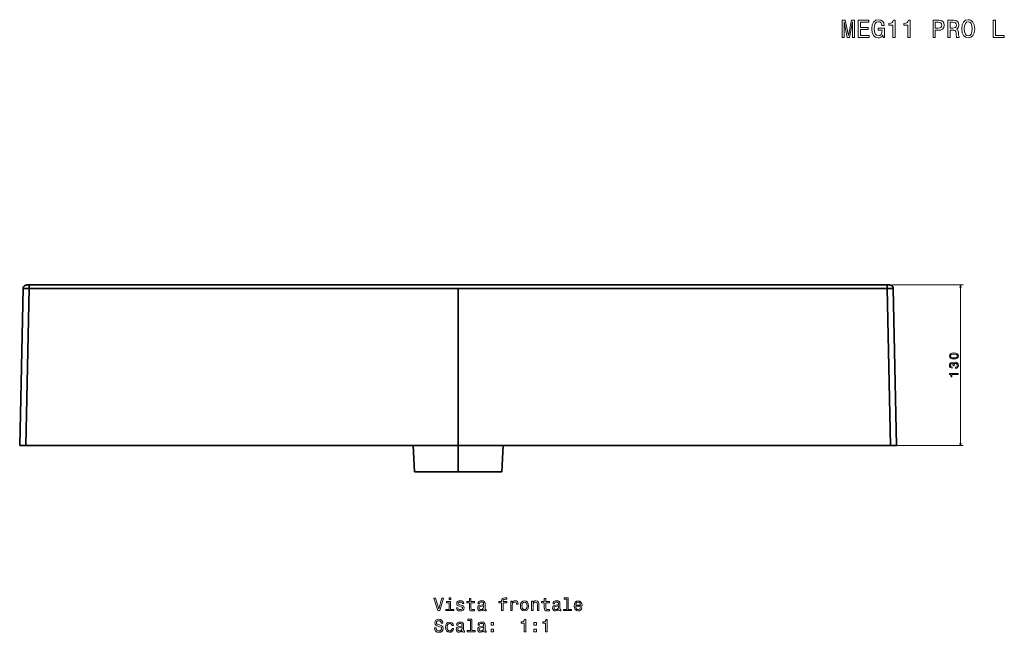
# Model space of a CAD drawing. Extents: x 239 to 1822, y 39 to 1326.
# Tile 3 of 4: x 239 to 1037, y 830 to 1326. Entities that reach past the tile are written whole.
import ezdxf

# ---------------------------------------------------------------- set-up
doc = ezdxf.new("R2010")
doc.units = 0

msp = doc.modelspace()

# ---------------------------------------------------------------- linework, layer by layer
at = {"color": 7, "lineweight": 35, "ltscale": 0.050339}
for p, q in [((245.03, 1111.17), (247.04, 1111.17)), ((247.04, 1111.17), (245.03, 1111.17)), ((942, 1111.17), (944.01, 1111.17)), ((942, 1111.17), (944.01, 1111.17))]:
    msp.add_line(p, q, dxfattribs=at)
at = {"color": 7, "lineweight": 35}
for p, q in [((245.03, 1111.17), (944.01, 1111.17)), ((247.04, 1111.17), (942, 1111.17)), ((942, 1111.17), (247.04, 1111.17)), ((256.47, 1111.17), (932.57, 1111.17)), ((931.88, 1111.17), (257.16, 1111.17)), ((242.01, 1108.24), (239.33, 981.17)), ((242.01, 1108.24), (239.33, 981.17)), ((247.04, 1108.24), (244.36, 981.17)), ((247.04, 1108.24), (244.36, 981.17)), ((594.52, 1108.24), (247.04, 1108.24)), ((594.52, 1108.24), (247.04, 1108.24)), ((594.52, 1108.24), (942, 1108.24)), ((594.52, 981.17), (594.52, 1108.24)), ((594.52, 1108.24), (942, 1108.24)), ((594.52, 981.17), (594.52, 1108.24)), ((942, 1108.24), (944.68, 981.17)), ((942, 1108.24), (944.68, 981.17)), ((949.71, 981.17), (947.03, 1108.24)), ((947.03, 1108.24), (949.71, 981.17)), ((947.03, 1108.24), (949.71, 981.17)), ((594.52, 981.17), (244.36, 981.17)), ((244.36, 981.17), (594.52, 981.17)), ((559.12, 959.67), (558.18, 981.17)), ((559.12, 959.67), (558.18, 981.17)), ((594.52, 981.17), (594.52, 959.67)), ((594.52, 981.17), (594.52, 959.67)), ((594.52, 981.17), (944.68, 981.17)), ((594.52, 981.17), (944.68, 981.17)), ((629.92, 959.67), (630.86, 981.17)), ((629.92, 959.67), (630.86, 981.17)), ((559.12, 959.67), (594.52, 959.67)), ((594.52, 959.67), (559.12, 959.67)), ((629.92, 959.67), (594.52, 959.67)), ((629.92, 959.67), (594.52, 959.67))]:
    msp.add_line(p, q, dxfattribs=at)
at = {"color": 7, "lineweight": 35, "ltscale": 0.264825}
msp.add_line((256.47, 1111.17), (245.88, 1111.17), dxfattribs=at)
at = {"color": 7, "lineweight": 35, "ltscale": 0.282199}
for p, q in [((245.88, 1111.17), (257.16, 1111.17)), ((943.16, 1111.17), (931.88, 1111.17))]:
    msp.add_line(p, q, dxfattribs=at)
at = {"color": 7, "lineweight": 35, "ltscale": 0.073428}
for p, q in [((247.04, 1111.17), (247.04, 1108.24)), ((247.04, 1111.17), (247.04, 1108.24)), ((942, 1111.17), (942, 1108.24)), ((942, 1111.17), (942, 1108.24))]:
    msp.add_line(p, q, dxfattribs=at)
at = {"color": 7, "lineweight": 35, "ltscale": 0.4375}
for p, q in [((577.02, 1111.17), (594.52, 1111.17)), ((594.52, 1111.17), (612.02, 1111.17))]:
    msp.add_line(p, q, dxfattribs=at)
at = {"color": 7, "lineweight": 35, "ltscale": 0.264824}
msp.add_line((932.57, 1111.17), (943.16, 1111.17), dxfattribs=at)
at = {"color": 7, "lineweight": 13}
for p, q in [((946.01, 1111.17), (1003.52, 1111.17)), ((1001.52, 981.17), (1001.52, 1111.17)), ((946.68, 981.17), (1003.52, 981.17))]:
    msp.add_line(p, q, dxfattribs=at)
at = {"color": 7, "lineweight": 35, "ltscale": 0.125848}
for p, q in [((239.33, 981.17), (244.36, 981.17)), ((239.33, 981.17), (244.36, 981.17)), ((944.68, 981.17), (949.71, 981.17)), ((944.68, 981.17), (949.71, 981.17))]:
    msp.add_line(p, q, dxfattribs=at)
at = {"color": 7, "lineweight": 35, "ltscale": 0.068775}
msp.add_line((273.14, 981.17), (275.89, 981.17), dxfattribs=at)
at = {"color": 7, "lineweight": 35, "ltscale": 0.026294}
for p, q in [((274.35, 981.17), (273.3, 981.17)), ((914.69, 981.17), (915.74, 981.17))]:
    msp.add_line(p, q, dxfattribs=at)
at = {"color": 7, "lineweight": 35, "ltscale": 0.158615}
msp.add_line((284.92, 981.17), (291.27, 981.17), dxfattribs=at)
at = {"color": 7, "lineweight": 35, "ltscale": 0.157264}
msp.add_line((475.86, 981.17), (482.15, 981.17), dxfattribs=at)
at = {"color": 7, "lineweight": 35, "ltscale": 0.157263}
msp.add_line((706.89, 981.17), (713.18, 981.17), dxfattribs=at)
at = {"color": 7, "lineweight": 35, "ltscale": 0.158617}
msp.add_line((897.77, 981.17), (904.12, 981.17), dxfattribs=at)
at = {"color": 7, "lineweight": 35, "ltscale": 0.068774}
msp.add_line((913.15, 981.17), (915.9, 981.17), dxfattribs=at)
at = {"color": 7, "lineweight": 13}
for points in [[(905.55, 1311.75), (907.1, 1311.75), (907.1, 1324.45), (909.72, 1311.75), (911.46, 1311.75), (914.06, 1324.45), (914.06, 1311.75), (915.64, 1311.75), (915.64, 1325.75), (913.17, 1325.75), (910.59, 1313.4), (908.03, 1325.75), (905.55, 1325.75)], [(918.5, 1311.75), (927.38, 1311.75), (927.38, 1313.44), (920.36, 1313.44), (920.36, 1318.18), (926.61, 1318.18), (926.61, 1319.86), (920.36, 1319.86), (920.36, 1324.05), (927.21, 1324.05), (927.21, 1325.75), (918.5, 1325.75)], [(938.57, 1313.62), (938.91, 1311.75), (939.92, 1311.75), (939.92, 1319.31), (934.82, 1319.31), (934.82, 1317.6), (937.97, 1317.6), (937.97, 1317.47), (937.72, 1315.62), (937.08, 1314.25), (936.09, 1313.38), (934.86, 1313.1), (933.49, 1313.46), (932.42, 1314.55), (931.73, 1316.35), (931.49, 1318.81), (931.71, 1321.25), (932.4, 1323.04), (933.49, 1324.13), (934.96, 1324.52), (935.97, 1324.31), (936.8, 1323.75), (937.4, 1322.8), (937.74, 1321.53), (939.74, 1321.53), (939.22, 1323.47), (938.23, 1324.92), (936.84, 1325.81), (935.08, 1326.13), (932.78, 1325.62), (931.05, 1324.15), (929.94, 1321.83), (929.55, 1318.75), (929.94, 1315.64), (931.05, 1313.32), (932.68, 1311.85), (934.74, 1311.36), (935.89, 1311.52), (936.92, 1311.93), (937.8, 1312.63)], [(946.66, 1311.75), (948.5, 1311.75), (948.5, 1325.85), (947.12, 1325.85), (946.76, 1324.62), (946.04, 1323.79), (944.93, 1323.3), (943.39, 1323.14), (943.39, 1321.71), (946.66, 1321.71)], [(958.8, 1311.75), (960.64, 1311.75), (960.64, 1325.85), (959.27, 1325.85), (958.91, 1324.62), (958.18, 1323.79), (957.07, 1323.3), (955.54, 1323.14), (955.54, 1321.71), (958.8, 1321.71)], [(979.2, 1311.75), (981.06, 1311.75), (981.06, 1317.66), (983.11, 1317.66), (985.19, 1317.76), (986.85, 1318.46), (987.91, 1319.84), (988.28, 1321.71), (988, 1323.45), (987.19, 1324.72), (985.86, 1325.48), (984.04, 1325.75), (979.2, 1325.75)], [(983.54, 1324.03), (984.75, 1323.91), (985.64, 1323.53), (986.16, 1322.82), (986.34, 1321.71), (986.14, 1320.54), (985.59, 1319.84), (984.67, 1319.47), (983.4, 1319.37), (981.06, 1319.37), (981.06, 1324.03)], [(991.1, 1311.75), (992.98, 1311.75), (992.98, 1317.66), (994.89, 1317.66), (996.31, 1317.6), (997.19, 1317.31), (997.68, 1316.65), (997.88, 1315.46), (997.98, 1313.64), (998.1, 1312.45), (998.34, 1311.75), (1000.46, 1311.75), (1000.46, 1312.13), (1000, 1312.69), (999.84, 1313.74), (999.7, 1316), (999.35, 1317.68), (998.89, 1318.2), (998.16, 1318.58), (998.97, 1319.09), (999.53, 1319.79), (999.9, 1320.68), (1000.02, 1321.75), (999.74, 1323.45), (998.93, 1324.72), (997.6, 1325.48), (995.78, 1325.75), (991.1, 1325.75)], [(995.26, 1324.03), (996.49, 1323.91), (997.36, 1323.53), (997.9, 1322.82), (998.08, 1321.71), (997.88, 1320.54), (997.34, 1319.84), (996.41, 1319.47), (995.14, 1319.37), (992.98, 1319.37), (992.98, 1324.03)], [(1002.56, 1318.75), (1002.92, 1315.6), (1003.97, 1313.28), (1005.61, 1311.85), (1007.74, 1311.36), (1009.86, 1311.85), (1011.52, 1313.28), (1012.55, 1315.6), (1012.93, 1318.75), (1012.55, 1321.87), (1012.1, 1323.14), (1011.52, 1324.19), (1009.86, 1325.62), (1008.85, 1325.99), (1007.74, 1326.13), (1005.59, 1325.62), (1003.95, 1324.21), (1002.92, 1321.89)], [(1004.5, 1318.75), (1004.72, 1321.19), (1005.38, 1322.98), (1006.41, 1324.07), (1007.74, 1324.45), (1009.06, 1324.07), (1010.08, 1322.96), (1010.75, 1321.17), (1010.99, 1318.75), (1010.75, 1316.3), (1010.08, 1314.51), (1009.06, 1313.42), (1007.74, 1313.06), (1006.41, 1313.42), (1005.38, 1314.51), (1004.72, 1316.28)], [(1027.94, 1311.75), (1036.93, 1311.75), (1036.93, 1313.44), (1029.79, 1313.44), (1029.79, 1325.75), (1027.94, 1325.75)], [(996.1, 1051.21), (997.68, 1051.36), (998.81, 1051.84), (999.5, 1052.6), (999.72, 1053.64), (999.5, 1054.68), (998.81, 1055.44), (997.68, 1055.9), (996.1, 1056.07), (994.52, 1055.9), (993.9, 1055.71), (993.38, 1055.44), (992.7, 1054.68), (992.47, 1053.64), (992.7, 1052.6), (993.39, 1051.84), (994.52, 1051.36)], [(996.1, 1052.18), (994.88, 1052.26), (994, 1052.51), (993.48, 1052.97), (993.3, 1053.64), (993.48, 1054.31), (994, 1054.76), (994.88, 1055.02), (996.1, 1055.1), (997.33, 1055.02), (998.21, 1054.76), (998.72, 1054.31), (998.89, 1053.64), (998.72, 1052.97), (998.21, 1052.51), (997.33, 1052.26)], [(997.32, 1043.63), (997.39, 1043.63), (998.36, 1043.79), (999.08, 1044.27), (999.55, 1045.01), (999.72, 1046), (999.55, 1047.05), (999.1, 1047.84), (998.4, 1048.34), (997.49, 1048.52), (996.89, 1048.44), (996.41, 1048.22), (996.04, 1047.86), (995.76, 1047.37), (995.22, 1048.03), (994.35, 1048.26), (993.57, 1048.11), (992.97, 1047.68), (992.6, 1046.97), (992.47, 1046), (992.63, 1045.09), (993.07, 1044.4), (993.78, 1043.94), (994.72, 1043.79), (994.79, 1043.79), (994.79, 1044.69), (994.14, 1044.77), (993.68, 1045.03), (993.39, 1045.46), (993.29, 1046.05), (993.37, 1046.58), (993.59, 1046.96), (993.93, 1047.19), (994.39, 1047.28), (994.89, 1047.19), (995.22, 1046.95), (995.42, 1046.53), (995.48, 1045.95), (995.47, 1045.56), (996.27, 1045.56), (996.25, 1046.05), (996.34, 1046.69), (996.58, 1047.16), (996.97, 1047.44), (997.49, 1047.54), (998.07, 1047.43), (998.51, 1047.14), (998.78, 1046.68), (998.87, 1046.06), (998.77, 1045.43), (998.47, 1044.96), (997.98, 1044.67), (997.32, 1044.56)], [(999.52, 1038.52), (999.52, 1039.44), (992.47, 1039.44), (992.47, 1038.75), (993.08, 1038.57), (993.49, 1038.21), (993.74, 1037.65), (993.82, 1036.88), (994.53, 1036.88), (994.53, 1038.52)], [(581.36, 857.31), (578.86, 848.79), (576.28, 857.31), (574.91, 857.31), (578.14, 847.3), (579.58, 847.3), (582.73, 857.31)], [(588.42, 848.36), (588.42, 854.77), (585.17, 854.77), (585.17, 853.69), (587.16, 853.69), (587.16, 848.36), (584.56, 848.36), (584.56, 847.3), (591.05, 847.3), (591.05, 848.36)], [(588.47, 857.64), (587.13, 857.64), (587.13, 856.2), (588.47, 856.2)], [(597.01, 851.81), (595.79, 852.09), (594.88, 852.43), (594.58, 853.1), (594.66, 853.58), (594.97, 853.92), (595.46, 854.14), (596.16, 854.23), (596.84, 854.14), (597.37, 853.88), (597.72, 853.49), (597.86, 852.97), (599.1, 852.97), (599.1, 853), (598.89, 853.94), (598.29, 854.67), (597.37, 855.13), (596.16, 855.31), (594.94, 855.13), (594.04, 854.66), (593.48, 853.95), (593.31, 853.06), (593.44, 852.2), (593.84, 851.59), (594.51, 851.16), (595.47, 850.86), (596.88, 850.51), (597.75, 850.15), (597.98, 849.86), (598.06, 849.43), (597.93, 848.9), (597.59, 848.49), (597.03, 848.23), (596.28, 848.15), (595.49, 848.23), (594.91, 848.54), (594.52, 849.03), (594.36, 849.7), (593.14, 849.7), (593.34, 848.55), (593.93, 847.71), (594.87, 847.21), (596.16, 847.02), (597.52, 847.21), (598.51, 847.71), (599.12, 848.52), (599.33, 849.57), (599.17, 850.48), (598.73, 851.1), (597.99, 851.5)], [(603.6, 853.69), (603.6, 849.82), (603.68, 848.56), (604.09, 847.7), (604.89, 847.2), (606.26, 847.02), (607.76, 847.09), (607.76, 848.19), (606.67, 848.1), (605.67, 848.22), (605.14, 848.58), (604.91, 849.18), (604.87, 850.03), (604.87, 853.69), (607.76, 853.69), (607.76, 854.77), (604.87, 854.77), (604.87, 857.04), (603.6, 857.04), (603.6, 854.77), (601.41, 854.77), (601.41, 853.69)], [(615.17, 848.3), (615.17, 848.26), (615.24, 847.77), (615.46, 847.43), (616.36, 847.15), (617.07, 847.27), (617.07, 848.25), (616.77, 848.2), (616.36, 848.39), (616.29, 848.97), (616.29, 852.97), (616.12, 854), (615.61, 854.72), (614.74, 855.15), (613.5, 855.31), (612.29, 855.13), (611.39, 854.64), (610.83, 853.88), (610.64, 852.87), (610.64, 852.79), (611.78, 852.79), (611.88, 853.39), (612.2, 853.82), (612.72, 854.08), (613.45, 854.18), (614.16, 854.11), (614.66, 853.9), (614.97, 853.52), (615.07, 853), (615.01, 852.4), (614.78, 852.09), (614.2, 851.95), (613.12, 851.84), (611.88, 851.58), (611, 851.11), (610.49, 850.39), (610.33, 849.33), (610.47, 848.38), (610.92, 847.67), (611.64, 847.22), (612.63, 847.07), (613.97, 847.37)], [(629.68, 853.69), (629.68, 847.3), (630.95, 847.3), (630.95, 853.69), (633.83, 853.69), (633.83, 854.77), (630.95, 854.77), (630.95, 855.25), (631.05, 855.83), (631.38, 856.22), (631.94, 856.45), (632.75, 856.53), (633.83, 856.47), (633.83, 857.57), (632.46, 857.64), (631.22, 857.51), (630.36, 857.12), (629.84, 856.45), (629.68, 855.48), (629.68, 854.77), (627.36, 854.77), (627.36, 853.69)], [(637.07, 847.3), (638.34, 847.3), (638.34, 851.72), (638.47, 852.79), (638.86, 853.55), (639.49, 854.01), (640.34, 854.17), (640.98, 854.07), (641.45, 853.78), (641.74, 853.29), (641.84, 852.63), (643.12, 852.63), (642.95, 853.79), (642.47, 854.63), (641.68, 855.13), (640.6, 855.31), (639.87, 855.19), (639.23, 854.9), (638.67, 854.41), (638.22, 853.75), (638.22, 855.03), (637.07, 855.03)], [(644.89, 851.16), (645.12, 849.4), (645.79, 848.1), (646.84, 847.3), (648.25, 847.02), (649.65, 847.3), (650.7, 848.09), (651.36, 849.39), (651.61, 851.16), (651.36, 852.92), (650.7, 854.23), (649.65, 855.02), (648.25, 855.31), (646.84, 855.02), (645.79, 854.21), (645.12, 852.92)], [(646.19, 851.17), (646.32, 852.47), (646.72, 853.41), (647.37, 853.98), (648.25, 854.18), (649.12, 853.98), (649.76, 853.42), (650.17, 852.47), (650.31, 851.17), (650.17, 849.86), (649.76, 848.91), (649.12, 848.33), (648.25, 848.15), (647.37, 848.33), (646.72, 848.91), (646.32, 849.86)], [(653.94, 847.3), (655.21, 847.3), (655.21, 851.76), (655.34, 852.79), (655.76, 853.54), (656.41, 854), (657.27, 854.17), (657.96, 854.03), (658.4, 853.64), (658.61, 852.99), (658.68, 852.12), (658.68, 847.3), (659.95, 847.3), (659.95, 852.38), (659.89, 853.41), (659.64, 854.26), (658.78, 855.03), (657.46, 855.31), (656.72, 855.21), (656.1, 854.93), (655.57, 854.47), (655.15, 853.85), (655.15, 855.03), (653.94, 855.03)], [(664.32, 853.69), (664.32, 849.82), (664.4, 848.56), (664.81, 847.7), (665.61, 847.2), (666.98, 847.02), (668.48, 847.09), (668.48, 848.19), (667.39, 848.1), (666.39, 848.22), (665.86, 848.58), (665.63, 849.18), (665.59, 850.03), (665.59, 853.69), (668.48, 853.69), (668.48, 854.77), (665.59, 854.77), (665.59, 857.04), (664.32, 857.04), (664.32, 854.77), (662.13, 854.77), (662.13, 853.69)], [(675.89, 848.3), (675.89, 848.26), (675.96, 847.77), (676.18, 847.43), (677.08, 847.15), (677.79, 847.27), (677.79, 848.25), (677.49, 848.2), (677.08, 848.39), (677.01, 848.97), (677.01, 852.97), (676.84, 854), (676.34, 854.72), (675.46, 855.15), (674.22, 855.31), (673.01, 855.13), (672.11, 854.64), (671.55, 853.88), (671.36, 852.87), (671.36, 852.79), (672.5, 852.79), (672.6, 853.39), (672.92, 853.82), (673.44, 854.08), (674.17, 854.18), (674.88, 854.11), (675.38, 853.9), (675.69, 853.52), (675.79, 853), (675.73, 852.4), (675.5, 852.09), (674.92, 851.95), (673.84, 851.84), (672.6, 851.58), (671.72, 851.11), (671.21, 850.39), (671.05, 849.33), (671.19, 848.38), (671.64, 847.67), (672.36, 847.22), (673.35, 847.07), (674.69, 847.37)], [(682.49, 856.58), (682.49, 848.36), (679.88, 848.36), (679.88, 847.3), (686.35, 847.3), (686.35, 848.36), (683.76, 848.36), (683.76, 857.64), (680.5, 857.64), (680.5, 856.58)], [(689.75, 850.8), (694.82, 850.8), (694.84, 851.39), (694.61, 853.05), (693.97, 854.28), (692.96, 855.03), (691.62, 855.31), (690.31, 855.02), (689.3, 854.21), (688.66, 852.9), (688.42, 851.17), (688.64, 849.4), (689.29, 848.1), (690.28, 847.3), (691.58, 847.02), (692.7, 847.21), (693.63, 847.7), (694.3, 848.48), (694.69, 849.52), (693.44, 849.52), (693.18, 848.94), (692.81, 848.51), (691.74, 848.16), (690.92, 848.32), (690.3, 848.82), (689.89, 849.64), (689.75, 850.75)], [(689.75, 851.86), (689.91, 852.86), (690.3, 853.59), (690.89, 854.04), (691.67, 854.2), (692.43, 854.04), (693.02, 853.59), (693.38, 852.86), (693.51, 851.86)], [(615.02, 850.01), (614.85, 849.26), (614.39, 848.68), (613.7, 848.3), (612.85, 848.18), (612.3, 848.25), (611.91, 848.48), (611.67, 848.88), (611.59, 849.44), (611.65, 849.95), (611.88, 850.31), (612.8, 850.71), (613.97, 850.88), (615.02, 851.23)], [(675.74, 850.01), (675.57, 849.26), (675.11, 848.68), (674.42, 848.3), (673.57, 848.18), (673.02, 848.25), (672.63, 848.48), (672.39, 848.88), (672.32, 849.44), (672.37, 849.95), (672.6, 850.31), (673.53, 850.71), (674.69, 850.88), (675.74, 851.23)], [(576.58, 833.32), (575.27, 833.32), (575.56, 831.79), (576.28, 830.67), (577.39, 829.99), (578.89, 829.75), (580.37, 829.98), (581.48, 830.61), (582.19, 831.6), (582.44, 832.92), (582.23, 834.1), (581.62, 834.86), (580.64, 835.37), (579.33, 835.74), (578.21, 836.01), (577.47, 836.33), (577.06, 836.79), (576.93, 837.51), (577.06, 838.16), (577.43, 838.65), (578.01, 838.98), (578.8, 839.1), (579.61, 838.95), (580.24, 838.56), (580.66, 837.92), (580.86, 837.04), (582.17, 837.04), (582.17, 837.07), (581.94, 838.42), (581.26, 839.43), (580.2, 840.06), (578.76, 840.28), (577.46, 840.06), (576.45, 839.46), (575.8, 838.52), (575.57, 837.31), (575.76, 836.23), (576.31, 835.49), (577.17, 835.01), (578.35, 834.63), (579.52, 834.3), (580.4, 833.98), (580.93, 833.52), (581.12, 832.77), (580.95, 832.01), (580.5, 831.43), (579.82, 831.07), (578.94, 830.96), (577.96, 831.11), (577.21, 831.58), (576.74, 832.32)], [(589.48, 835.19), (590.73, 835.19), (590.47, 836.35), (589.85, 837.25), (588.89, 837.81), (587.63, 838.03), (586.25, 837.74), (585.2, 836.94), (584.53, 835.62), (584.3, 833.87), (584.52, 832.12), (585.17, 830.83), (586.19, 830.02), (587.59, 829.75), (588.83, 829.96), (589.79, 830.57), (590.46, 831.52), (590.74, 832.79), (589.53, 832.79), (589.32, 831.98), (588.91, 831.37), (588.34, 831), (587.63, 830.88), (586.75, 831.07), (586.12, 831.65), (585.73, 832.58), (585.6, 833.91), (585.73, 835.21), (586.13, 836.14), (586.78, 836.72), (587.63, 836.92), (588.38, 836.79), (588.94, 836.46), (589.32, 835.91)], [(597.82, 831.03), (597.82, 830.98), (597.89, 830.49), (598.11, 830.15), (599.02, 829.88), (599.72, 829.99), (599.72, 830.97), (599.42, 830.93), (599.02, 831.11), (598.94, 831.69), (598.94, 835.7), (598.77, 836.72), (598.27, 837.44), (597.39, 837.87), (596.15, 838.03), (594.94, 837.86), (594.04, 837.37), (593.48, 836.6), (593.29, 835.6), (593.29, 835.51), (594.43, 835.51), (594.53, 836.11), (594.85, 836.55), (595.37, 836.81), (596.1, 836.91), (596.81, 836.84), (597.32, 836.62), (597.62, 836.24), (597.72, 835.73), (597.66, 835.12), (597.43, 834.82), (596.85, 834.67), (595.77, 834.56), (594.53, 834.3), (593.66, 833.84), (593.14, 833.12), (592.98, 832.05), (593.12, 831.1), (593.57, 830.39), (594.29, 829.95), (595.28, 829.79), (596.62, 830.09)], [(604.42, 839.3), (604.42, 831.09), (601.81, 831.09), (601.81, 830.02), (608.28, 830.02), (608.28, 831.09), (605.69, 831.09), (605.69, 840.37), (602.43, 840.37), (602.43, 839.3)], [(615.17, 831.03), (615.17, 830.98), (615.24, 830.49), (615.46, 830.15), (616.36, 829.88), (617.07, 829.99), (617.07, 830.97), (616.77, 830.93), (616.36, 831.11), (616.29, 831.69), (616.29, 835.7), (616.12, 836.72), (615.61, 837.44), (614.74, 837.87), (613.5, 838.03), (612.29, 837.86), (611.39, 837.37), (610.83, 836.6), (610.64, 835.6), (610.64, 835.51), (611.78, 835.51), (611.88, 836.11), (612.2, 836.55), (612.72, 836.81), (613.45, 836.91), (614.16, 836.84), (614.66, 836.62), (614.97, 836.24), (615.07, 835.73), (615.01, 835.12), (614.78, 834.82), (614.2, 834.67), (613.12, 834.56), (611.88, 834.3), (611, 833.84), (610.49, 833.12), (610.33, 832.05), (610.47, 831.1), (610.92, 830.39), (611.64, 829.95), (612.63, 829.79), (613.97, 830.09)], [(621.23, 835.61), (623.22, 835.61), (623.22, 837.76), (621.23, 837.76)], [(647.99, 830.02), (649.3, 830.02), (649.3, 840.09), (648.32, 840.09), (648.06, 839.21), (647.55, 838.62), (646.75, 838.28), (645.66, 838.16), (645.66, 837.14), (647.99, 837.14)], [(655.93, 835.61), (657.92, 835.61), (657.92, 837.76), (655.93, 837.76)], [(665.34, 830.02), (666.65, 830.02), (666.65, 840.09), (665.67, 840.09), (665.41, 839.21), (664.89, 838.62), (664.1, 838.28), (663.01, 838.16), (663.01, 837.14), (665.34, 837.14)], [(597.68, 832.73), (597.5, 831.98), (597.04, 831.4), (596.35, 831.03), (595.5, 830.9), (594.95, 830.97), (594.56, 831.2), (594.32, 831.6), (594.25, 832.17), (594.3, 832.67), (594.53, 833.03), (595.46, 833.43), (596.62, 833.61), (597.68, 833.95)], [(615.02, 832.73), (614.85, 831.98), (614.39, 831.4), (613.7, 831.03), (612.85, 830.9), (612.3, 830.97), (611.91, 831.2), (611.67, 831.6), (611.59, 832.17), (611.65, 832.67), (611.88, 833.03), (612.8, 833.43), (613.97, 833.61), (615.02, 833.95)], [(621.23, 830.02), (623.22, 830.02), (623.22, 832.17), (621.23, 832.17)], [(655.93, 830.02), (657.92, 830.02), (657.92, 832.17), (655.93, 832.17)]]:
    msp.add_lwpolyline(points, close=True, dxfattribs=at)
at = {"color": 7, "lineweight": 35}
for points in [[(245.03, 1111.17), (244.56, 1111.14), (244.1, 1111.03), (243.67, 1110.85), (243.27, 1110.61), (242.91, 1110.31), (242.6, 1109.96), (242.35, 1109.56), (242.17, 1109.13), (242.05, 1108.68), (242.01, 1108.24)], [(245.03, 1111.17), (244.56, 1111.14), (244.1, 1111.03), (243.67, 1110.85), (243.27, 1110.61), (242.91, 1110.31), (242.6, 1109.96), (242.35, 1109.56), (242.17, 1109.13), (242.05, 1108.68), (242.01, 1108.24)], [(947.03, 1108.24), (946.99, 1108.7), (946.87, 1109.15), (946.68, 1109.58), (946.43, 1109.97), (946.12, 1110.32), (945.75, 1110.62), (945.35, 1110.86), (944.91, 1111.04), (944.45, 1111.14), (944.01, 1111.17)], [(944.01, 1111.17), (944.48, 1111.14), (944.94, 1111.03), (945.37, 1110.85), (945.77, 1110.61), (946.13, 1110.31), (946.44, 1109.96), (946.69, 1109.56), (946.87, 1109.13), (946.99, 1108.68), (947.03, 1108.24)], [(944.01, 1111.17), (944.48, 1111.14), (944.94, 1111.03), (945.37, 1110.85), (945.77, 1110.61), (946.13, 1110.31), (946.44, 1109.96), (946.69, 1109.56), (946.87, 1109.13), (946.99, 1108.68), (947.03, 1108.24)], [(247.04, 1108.24), (243.43, 1108.26), (242.2, 1108.25), (242.03, 1108.24), (242.01, 1108.24), (242.01, 1108.24), (242.01, 1108.24), (242.01, 1108.24)], [(247.04, 1108.24), (243.76, 1108.26), (242.51, 1108.26), (242.1, 1108.25), (242.02, 1108.24), (242.01, 1108.24), (242.01, 1108.24), (242.01, 1108.24)], [(947.03, 1108.24), (947.03, 1108.24), (947.03, 1108.24), (947.03, 1108.24), (946.99, 1108.24), (946.68, 1108.25), (944.75, 1108.26), (942, 1108.24)], [(942, 1108.24), (945.61, 1108.26), (946.84, 1108.25), (947, 1108.24), (947.03, 1108.24), (947.03, 1108.24), (947.03, 1108.24), (947.03, 1108.24)]]:
    msp.add_lwpolyline(points, dxfattribs=at)
at = {"color": 7, "lineweight": 13}
for points in [[(1002.03, 1109.24), (1001.52, 1111.17), (1001, 1109.24)], [(1001, 983.1), (1001.52, 981.17), (1002.03, 983.1)]]:
    msp.add_lwpolyline(points, dxfattribs=at)

doc.saveas('drawing.dxf')
